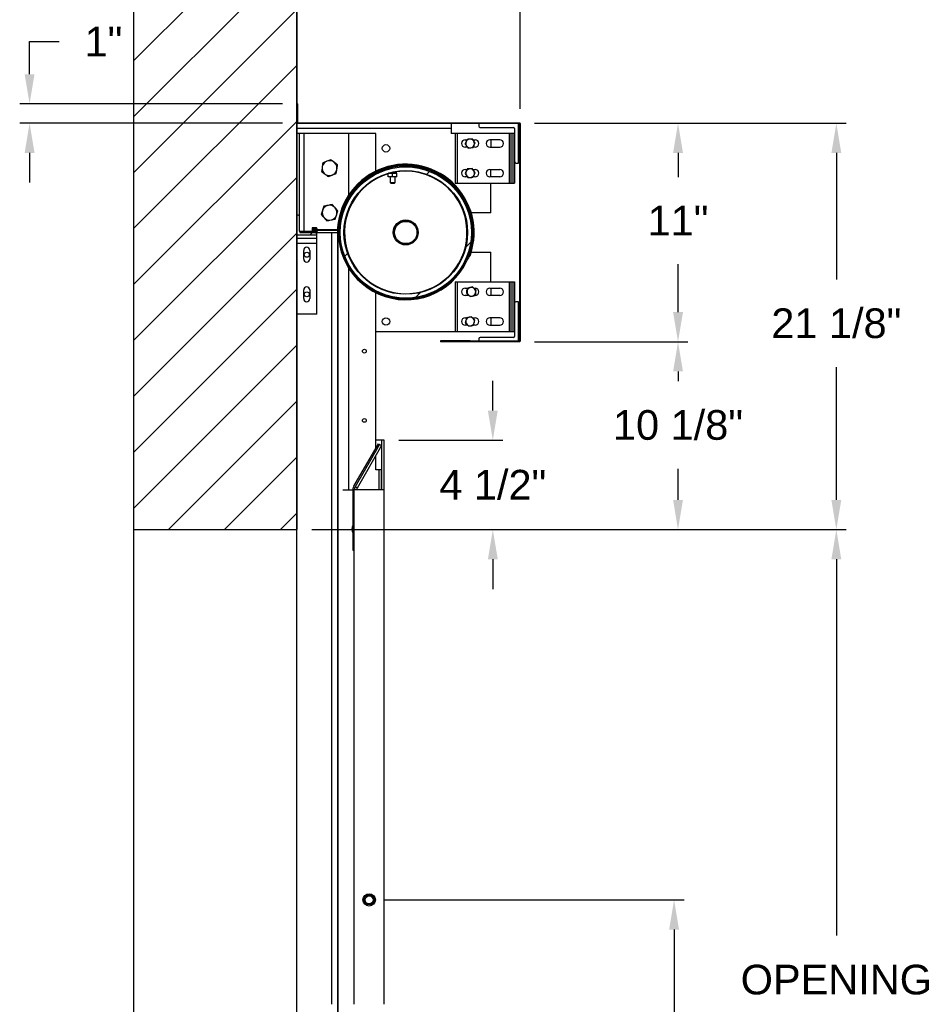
# Model space of a CAD drawing. Header units: inches. Extents: x 170 to 312, y 215 to 248.
# Tile 162 of 256: x 208.79 to 211.64, y 241.6 to 244.71. Entities that reach past the tile are written whole.
import ezdxf

# ---------------------------------------------------------------- set-up
doc = ezdxf.new("R2010")
doc.units = ezdxf.units.IN
doc.header["$LTSCALE"] = 0.25
doc.header["$MEASUREMENT"] = 0
doc.layers.add('ANNOTATIONS', color=1, linetype='Continuous')
doc.layers.add('STANDARD MOTOR LH', color=7, linetype='Continuous')
doc.styles.add('ARIAL', font='arial.ttf', dxfattribs={"height": 0.09375})
doc.dimstyles.new('STANDARD$0', dxfattribs={"dimtxt": 0.09375, "dimasz": 0.09375, "dimexe": 0.03125, "dimexo": 0.046875, "dimgap": 0.09, "dimtad": 0, "dimtih": 1, "dimtoh": 1, "dimdec": 4, "dimzin": 0, "dimdsep": 46, "dimtxsty": 'ARIAL', "dimcen": 0.09, "dimadec": 0, "dimazin": 0, "dimtfac": 1, "dimtdec": 4, "dimtofl": 0, "dimtmove": 0, "dimatfit": 1, "dimfxl": 1, "dimtolj": 1, "dimtzin": 0, "dimarcsym": 0})
pattern_1 = [(45, (203.81188, 227.0073), (-0.265165, 0.265165), []), (45, (203.98865, 227.0073), (-0.265165, 0.265165), [])]

# ---------------------------------------------------------------- blocks, each defined once
blk = doc.blocks.new('*D253')
at = {"layer": 'ANNOTATIONS', "color": 0, "lineweight": -2, "transparency": 16777216}
for p, q in [((210.4104, 244.3874), (210.8948, 244.3874)), ((210.8636, 244.2936), (210.8636, 244.2166)), ((210.8636, 243.7907), (210.8636, 243.9424)), ((210.4104, 243.6969), (210.8948, 243.6969))]:
    blk.add_line(p, q, dxfattribs=at)
at = {"layer": 'ANNOTATIONS', "color": 0, "transparency": 16777216}
for points in [[(210.848, 244.2936), (210.8792, 244.2936), (210.8636, 244.3874)], [(210.848, 243.7907), (210.8792, 243.7907), (210.8636, 243.6969)]]:
    blk.add_solid(points, dxfattribs=at)
at = {"layer": 'defpoints', "color": 0, "transparency": 16777216}
for p in [(210.3635, 244.3874), (210.8636, 244.3874), (210.3635, 243.6969)]:
    blk.add_point(p, dxfattribs=at)
at = {"layer": 'ANNOTATIONS', "color": 0, "transparency": 16777216, "insert": (210.8636, 244.0795), "char_height": 0.09375, "attachment_point": 5, "style": 'ARIAL'}
blk.add_mtext('\\A1;11"', dxfattribs=at)
blk = doc.blocks.new('*D254')
at = {"layer": 'ANNOTATIONS', "color": 0, "lineweight": -2, "transparency": 16777216}
for p, q in [((209.6604, 244.4328), (209.6604, 245.0261)), ((210.365, 244.4328), (210.365, 245.0261)), ((209.5666, 244.9949), (209.4729, 244.9949)), ((210.4587, 244.9949), (210.5525, 244.9949))]:
    blk.add_line(p, q, dxfattribs=at)
at = {"layer": 'ANNOTATIONS', "color": 0, "transparency": 16777216}
for points in [[(209.5666, 245.0105), (209.5666, 244.9792), (209.6604, 244.9949)], [(210.4587, 245.0105), (210.4587, 244.9792), (210.365, 244.9949)]]:
    blk.add_solid(points, dxfattribs=at)
at = {"layer": 'defpoints', "color": 0, "transparency": 16777216}
for p in [(209.6604, 244.9949), (209.6604, 244.3859), (210.365, 244.3859)]:
    blk.add_point(p, dxfattribs=at)
at = {"layer": 'ANNOTATIONS', "color": 0, "transparency": 16777216, "insert": (210.014, 244.9949), "char_height": 0.09375, "attachment_point": 5, "style": 'ARIAL'}
blk.add_mtext('\\A1;11 1/4"', dxfattribs=at)
blk = doc.blocks.new('*D248')
at = {"layer": 'ANNOTATIONS', "color": 0, "lineweight": -2, "transparency": 16777216}
for p, q in [((210.2789, 243.4797), (210.2789, 243.5734)), ((209.9822, 243.3859), (210.3101, 243.3859)), ((209.7072, 243.1034), (210.3101, 243.1034)), ((210.2789, 243.0097), (210.2789, 242.9159))]:
    blk.add_line(p, q, dxfattribs=at)
at = {"layer": 'ANNOTATIONS', "color": 0, "transparency": 16777216}
for points in [[(210.2633, 243.4797), (210.2945, 243.4797), (210.2789, 243.3859)], [(210.2633, 243.0097), (210.2945, 243.0097), (210.2789, 243.1034)]]:
    blk.add_solid(points, dxfattribs=at)
at = {"layer": 'defpoints', "color": 0, "transparency": 16777216}
for p in [(209.9354, 243.3859), (210.2789, 243.3859), (209.6604, 243.1034)]:
    blk.add_point(p, dxfattribs=at)
at = {"layer": 'ANNOTATIONS', "color": 0, "transparency": 16777216, "insert": (210.2789, 243.2447), "char_height": 0.09375, "attachment_point": 5, "style": 'ARIAL'}
blk.add_mtext('\\A1;4 1/2"', dxfattribs=at)
blk = doc.blocks.new('*D249')
at = {"layer": 'ANNOTATIONS', "color": 0, "lineweight": -2, "transparency": 16777216}
for p, q in [((210.4104, 243.6969), (210.8948, 243.6969)), ((210.8636, 243.6032), (210.8636, 243.572)), ((210.8636, 243.1972), (210.8636, 243.295)), ((209.7072, 243.1034), (210.8948, 243.1034))]:
    blk.add_line(p, q, dxfattribs=at)
at = {"layer": 'ANNOTATIONS', "color": 0, "transparency": 16777216}
for points in [[(210.848, 243.6032), (210.8792, 243.6032), (210.8636, 243.6969)], [(210.848, 243.1972), (210.8792, 243.1972), (210.8636, 243.1034)]]:
    blk.add_solid(points, dxfattribs=at)
at = {"layer": 'defpoints', "color": 0, "transparency": 16777216}
for p in [(210.3635, 243.6969), (209.6604, 243.1034), (210.8636, 243.1034)]:
    blk.add_point(p, dxfattribs=at)
at = {"layer": 'ANNOTATIONS', "color": 0, "transparency": 16777216, "insert": (210.8636, 243.4335), "char_height": 0.09375, "attachment_point": 5, "style": 'ARIAL'}
blk.add_mtext('\\A1;10 1/8"', dxfattribs=at)
blk = doc.blocks.new('*D244')
at = {"layer": 'ANNOTATIONS', "color": 0, "lineweight": -2, "transparency": 16777216}
for p, q in [((209.9354, 241.9339), (210.8825, 241.9339)), ((210.8512, 241.8401), (210.8512, 241.2428)), ((210.8512, 240.1972), (210.8512, 240.8091)), ((210.2175, 240.1034), (210.8825, 240.1034))]:
    blk.add_line(p, q, dxfattribs=at)
at = {"layer": 'ANNOTATIONS', "color": 0, "transparency": 16777216}
for points in [[(210.8356, 241.8401), (210.8669, 241.8401), (210.8512, 241.9339)], [(210.8356, 240.1972), (210.8669, 240.1972), (210.8512, 240.1034)]]:
    blk.add_solid(points, dxfattribs=at)
at = {"layer": 'defpoints', "color": 0, "transparency": 16777216}
for p in [(209.8885, 241.9339), (210.8512, 241.9339), (210.1706, 240.1034)]:
    blk.add_point(p, dxfattribs=at)
at = {"layer": 'ANNOTATIONS', "color": 0, "transparency": 16777216, "insert": (210.8512, 241.026), "char_height": 0.09375, "attachment_point": 5, "style": 'ARIAL'}
blk.add_mtext('\\A1;50"-55"\\PPHOTOEYE', dxfattribs=at)
blk = doc.blocks.new('*D235')
at = {"layer": 'ANNOTATIONS', "color": 0, "lineweight": -2, "transparency": 16777216}
for p, q in [((210.4104, 244.3874), (211.3946, 244.3874)), ((211.3634, 244.2936), (211.3634, 243.8933)), ((211.3634, 243.1972), (211.3634, 243.6164)), ((209.7072, 243.1034), (211.3946, 243.1034))]:
    blk.add_line(p, q, dxfattribs=at)
at = {"layer": 'ANNOTATIONS', "color": 0, "transparency": 16777216}
for points in [[(211.3478, 244.2936), (211.379, 244.2936), (211.3634, 244.3874)], [(211.3478, 243.1972), (211.379, 243.1972), (211.3634, 243.1034)]]:
    blk.add_solid(points, dxfattribs=at)
at = {"layer": 'defpoints', "color": 0, "transparency": 16777216}
for p in [(210.3635, 244.3874), (211.3634, 244.3874), (209.6604, 243.1034)]:
    blk.add_point(p, dxfattribs=at)
at = {"layer": 'ANNOTATIONS', "color": 0, "transparency": 16777216, "insert": (211.3634, 243.7548), "char_height": 0.09375, "attachment_point": 5, "style": 'ARIAL'}
blk.add_mtext('\\A1;21 1/8"', dxfattribs=at)
blk = doc.blocks.new('*D236')
at = {"layer": 'ANNOTATIONS', "color": 0, "lineweight": -2, "transparency": 16777216}
for p, q in [((208.8165, 244.5422), (208.8165, 244.6452)), ((208.8165, 244.6452), (208.9103, 244.6452)), ((209.6151, 244.4484), (208.7853, 244.4484)), ((209.615, 244.3874), (208.7853, 244.3874)), ((208.8165, 244.2936), (208.8165, 244.1999))]:
    blk.add_line(p, q, dxfattribs=at)
at = {"layer": 'ANNOTATIONS', "color": 0, "transparency": 16777216}
for points in [[(208.8009, 244.5422), (208.8321, 244.5422), (208.8165, 244.4484)], [(208.8009, 244.2936), (208.8321, 244.2936), (208.8165, 244.3874)]]:
    blk.add_solid(points, dxfattribs=at)
at = {"layer": 'defpoints', "color": 0, "transparency": 16777216}
for p in [(209.662, 244.4484), (208.8165, 244.3874), (209.6618, 244.3874)]:
    blk.add_point(p, dxfattribs=at)
at = {"layer": 'ANNOTATIONS', "color": 0, "transparency": 16777216, "insert": (209.0497, 244.6452), "char_height": 0.09375, "attachment_point": 5, "style": 'ARIAL'}
blk.add_mtext('\\A1;1"', dxfattribs=at)
blk = doc.blocks.new('*D242')
at = {"layer": 'ANNOTATIONS', "color": 0, "lineweight": -2, "transparency": 16777216}
for p, q in [((209.7541, 243.1034), (211.3946, 243.1034)), ((211.3634, 243.0097), (211.3634, 241.8209)), ((211.3634, 240.1972), (211.3634, 241.386)), ((210.2644, 240.1034), (211.3946, 240.1034))]:
    blk.add_line(p, q, dxfattribs=at)
at = {"layer": 'ANNOTATIONS', "color": 0, "transparency": 16777216}
for points in [[(211.3478, 243.0097), (211.379, 243.0097), (211.3634, 243.1034)], [(211.3478, 240.1972), (211.379, 240.1972), (211.3634, 240.1034)]]:
    blk.add_solid(points, dxfattribs=at)
at = {"layer": 'defpoints', "color": 0, "transparency": 16777216}
for p in [(209.7072, 243.1034), (211.3634, 243.1034), (210.2175, 240.1034)]:
    blk.add_point(p, dxfattribs=at)
at = {"layer": 'ANNOTATIONS', "color": 0, "transparency": 16777216, "insert": (211.3634, 241.6034), "char_height": 0.09375, "attachment_point": 5, "style": 'ARIAL'}
blk.add_mtext('\\A1;OPENING\\P HEIGHT', dxfattribs=at)

msp = doc.modelspace()

# ---------------------------------------------------------------- hatches: boundary and pattern name
at = {"layer": 'STANDARD MOTOR LH'}
h = msp.add_hatch(dxfattribs=at)
h.set_pattern_fill('ANSI31', color=256, style=0)
h.set_pattern_definition([(45, (24.91595, 34.19276), (-0.08838835, 0.08838835), [])])
edge = h.paths.add_edge_path()
edge.add_line((209.14475, 245.71433), (209.14475, 243.10342))
edge.add_line((209.14475, 243.10342), (209.66037, 243.10342))
edge.add_line((209.66037, 245.71433), (209.66037, 243.10342))
edge = h.paths.add_edge_path()
edge.add_line((209.09836, 245.71433), (209.38546, 245.71433))
edge.add_line((209.38546, 245.71433), (209.38546, 245.64563))
edge.add_line((209.38546, 245.64563), (209.42388, 245.77899))
edge.add_line((209.42388, 245.77899), (209.42388, 245.71433))
edge.add_line((209.42388, 245.71433), (209.71907, 245.71433))
h = msp.add_hatch(dxfattribs=at)
h.set_pattern_fill('ANSI32', color=256, style=0)
h.set_pattern_definition(pattern_1)
edge = h.paths.add_edge_path(flags=0)
edge.add_line((209.66209, 244.44683), (209.66209, 244.39374))
edge.add_line((209.66209, 244.39374), (209.66357, 244.39374))
edge.add_line((209.66357, 244.39374), (209.66357, 244.44683))
edge.add_arc((209.66197, 244.44683), 0.0016, 0, 180)
edge.add_line((209.66037, 244.44683), (209.66037, 244.3874))
edge.add_arc((209.66185, 244.3874), 0.00147, 180, 270)
edge.add_line((209.66185, 244.38592), (210.3635, 244.38592))
edge.add_line((210.3635, 244.38592), (210.3635, 243.69842))
edge.add_line((210.3635, 243.69842), (210.1151, 243.69842))
edge.add_arc((210.1151, 243.69855), 0.000123, 90, 270, ccw=False)
edge.add_line((210.1151, 243.69867), (210.20725, 243.69867))
edge.add_line((210.20725, 243.69867), (210.20725, 243.70015))
edge.add_line((210.20725, 243.70015), (210.1151, 243.70015))
edge.add_arc((210.1151, 243.69855), 0.0016, 90, 270)
edge.add_line((210.1151, 243.69695), (210.3635, 243.69695))
edge.add_arc((210.3635, 243.69842), 0.00147, 270, 360)
edge.add_line((210.36497, 243.69842), (210.36497, 244.38592))
edge.add_arc((210.3635, 244.38592), 0.00147, 0, 90)
edge.add_line((210.3635, 244.3874), (209.66185, 244.3874))
edge.add_line((209.66185, 244.3874), (209.66185, 244.44683))
edge.add_arc((209.66197, 244.44683), 0.000123, 0, 180, ccw=False)
h = msp.add_hatch(dxfattribs=at)
h.set_pattern_fill('ANSI32', color=256, style=0)
h.set_pattern_definition(pattern_1)
edge = h.paths.add_edge_path(flags=0)
edge.add_arc((210.00412, 244.04217), 0.20703, 0, 360)
edge = h.paths.add_edge_path(flags=0)
edge.add_arc((210.00412, 244.04217), 0.19531, 0, 360)
h = msp.add_hatch(dxfattribs=at)
h.set_pattern_fill('ANSI32', color=256, style=0)
h.set_pattern_definition(pattern_1)
edge = h.paths.add_edge_path(flags=0)
edge.add_line((209.66037, 244.09686), (209.66037, 244.03436))
edge.add_line((209.66037, 244.03436), (209.72287, 244.03436))
edge.add_line((209.72287, 244.03436), (209.72287, 244.03827))
edge.add_arc((209.71897, 244.03827), 0.00391, 0, 90)
edge.add_line((209.71897, 244.04217), (209.67209, 244.04217))
edge.add_arc((209.67209, 244.04608), 0.00391, 180, 270, ccw=False)
edge.add_line((209.66818, 244.04608), (209.66818, 244.09296))
edge.add_arc((209.66428, 244.09296), 0.00391, 0, 90)
edge.add_line((209.66428, 244.09686), (209.66037, 244.09686))
h = msp.add_hatch(dxfattribs=at)
h.set_pattern_fill('ANSI38', color=256, style=0)
h.set_pattern_definition([(45, (203.81188, 227.00729), (-0.08838835, 0.08838835), []), (135, (203.81188, 227.00729), (-0.265165, 0.08838835), [0.3125, -0.1875])])
edge = h.paths.add_edge_path(flags=0)
edge.add_arc((209.71162, 244.05342), 0.000313, 90, 180, ccw=False)
edge.add_line((209.71162, 244.05374), (209.71975, 244.05374))
edge.add_arc((209.71975, 244.05342), 0.000313, 0, 90, ccw=False)
edge.add_line((209.72006, 244.05342), (209.72006, 244.05217))
edge.add_arc((209.72037, 244.05217), 0.000313, 180, 270)
edge.add_line((209.72037, 244.05186), (209.72256, 244.05186))
edge.add_arc((209.72256, 244.05217), 0.000313, 270, 360)
edge.add_line((209.72287, 244.05217), (209.72287, 244.05624))
edge.add_arc((209.72256, 244.05624), 0.000313, 0, 90)
edge.add_line((209.72256, 244.05655), (209.70881, 244.05655))
edge.add_arc((209.70881, 244.05624), 0.000313, 90, 180)
edge.add_line((209.7085, 244.05624), (209.7085, 244.0453))
edge.add_arc((209.70818, 244.0453), 0.000313, 270, 360, ccw=False)
edge.add_line((209.70818, 244.04499), (209.67006, 244.04499))
edge.add_arc((209.67006, 244.04467), 0.000313, 90, 180)
edge.add_line((209.66975, 244.04467), (209.66975, 244.04249))
edge.add_arc((209.67006, 244.04249), 0.000313, 180, 270)
edge.add_line((209.67006, 244.04217), (209.72256, 244.04217))
edge.add_arc((209.72256, 244.04249), 0.000313, 270, 360)
edge.add_line((209.72287, 244.04249), (209.72287, 244.04655))
edge.add_arc((209.72256, 244.04655), 0.000313, 0, 90)
edge.add_line((209.72256, 244.04686), (209.72037, 244.04686))
edge.add_arc((209.72037, 244.04655), 0.000313, 90, 180)
edge.add_line((209.72006, 244.04655), (209.72006, 244.0453))
edge.add_arc((209.71975, 244.0453), 0.000313, 270, 360, ccw=False)
edge.add_line((209.71975, 244.04499), (209.71162, 244.04499))
edge.add_arc((209.71162, 244.0453), 0.000313, 180, 270, ccw=False)
edge.add_line((209.71131, 244.0453), (209.71131, 244.05342))
h = msp.add_hatch(dxfattribs=at)
h.set_pattern_fill('ANSI31', color=256, style=0)
h.set_pattern_definition([(45, (203.81188, 227.00729), (-0.08838835, 0.08838835), [])])
edge = h.paths.add_edge_path(flags=0)
edge.add_line((209.78734, 244.04899), (209.71131, 244.04915))
edge.add_line((209.71131, 244.04915), (209.71131, 244.04953))
edge.add_line((209.71131, 244.04953), (209.78734, 244.04937))
edge.add_line((209.78734, 244.04937), (209.78734, 244.04937))
edge.add_line((209.78734, 244.04937), (209.71131, 244.04954))
edge.add_line((209.71131, 244.04954), (209.71131, 244.04973))
edge.add_line((209.71131, 244.04973), (209.78734, 244.0497))
edge.add_line((209.78734, 244.0497), (209.78734, 244.04971))
edge.add_line((209.78734, 244.04971), (209.71131, 244.04974))
edge.add_line((209.71131, 244.04974), (209.71131, 244.04996))
edge.add_line((209.71131, 244.04996), (209.78734, 244.0501))
edge.add_line((209.78734, 244.0501), (209.78734, 244.05011))
edge.add_line((209.78734, 244.05011), (209.71131, 244.04997))
edge.add_line((209.71131, 244.04997), (209.71131, 244.05023))
edge.add_line((209.71131, 244.05023), (209.78734, 244.05058))
edge.add_line((209.78734, 244.05058), (209.78734, 244.05058))
edge.add_line((209.78734, 244.05058), (209.71131, 244.05023))
edge.add_line((209.71131, 244.05023), (209.71132, 244.05367))
edge.add_line((209.71132, 244.05367), (209.72484, 244.05202))
edge.add_line((209.72484, 244.05202), (209.72507, 244.05388))
edge.add_line((209.72507, 244.05388), (209.71015, 244.0557))
edge.add_arc((209.71007, 244.05508), 0.000625, 83.03379, 179.87656)
edge.add_line((209.70945, 244.05508), (209.70943, 244.04399))
edge.add_arc((209.71005, 244.04399), 0.000625, 179.87656, 276.71933)
edge.add_line((209.71012, 244.04337), (209.72505, 244.04513))
edge.add_line((209.72505, 244.04513), (209.72483, 244.04699))
edge.add_line((209.72483, 244.04699), (209.7113, 244.0454))
edge.add_line((209.7113, 244.0454), (209.71131, 244.04849))
edge.add_line((209.71131, 244.04849), (209.78734, 244.04814))
edge.add_line((209.78734, 244.04814), (209.78734, 244.04815))
edge.add_line((209.78734, 244.04815), (209.71131, 244.0485))
edge.add_line((209.71131, 244.0485), (209.71131, 244.04869))
edge.add_line((209.71131, 244.04869), (209.78734, 244.04853))
edge.add_line((209.78734, 244.04853), (209.78734, 244.04853))
edge.add_line((209.78734, 244.04853), (209.71131, 244.0487))
edge.add_line((209.71131, 244.0487), (209.71131, 244.04915))
edge.add_line((209.71131, 244.04915), (209.78734, 244.04898))
edge.add_line((209.78734, 244.04898), (209.78734, 244.04899))

# ---------------------------------------------------------------- linework, layer by layer
at = {"layer": 'ANNOTATIONS', "transparency": 16777216}
msp.add_line((209.70725, 243.10342), (211.39464, 243.10342), dxfattribs=at)
at = {"layer": 'STANDARD MOTOR LH'}
for p, q in [((209.14475, 245.71433), (209.14475, 240.10342)), ((209.14475, 245.71433), (209.14475, 243.10342)), ((209.66037, 240.10342), (209.66037, 245.71433)), ((209.66037, 245.71433), (209.66037, 243.10342)), ((209.66185, 244.44683), (209.66185, 244.3874)), ((209.66209, 244.39374), (209.66209, 244.44683)), ((209.66357, 244.39374), (209.66357, 244.44683)), ((210.3635, 244.38592), (209.66037, 244.38592)), ((210.36497, 244.3874), (209.66094, 244.3874)), ((209.66209, 244.39374), (209.66357, 244.39374)), ((210.14787, 244.38592), (210.14787, 244.35467)), ((210.23459, 244.38592), (210.23459, 244.37811)), ((210.2385, 244.37421), (210.34397, 244.37421)), ((210.35959, 244.26092), (210.35959, 244.38592)), ((210.3635, 244.38592), (210.3635, 243.69842)), ((210.36497, 244.38592), (210.36497, 243.69842)), ((210.14787, 244.3703), (209.66037, 244.3703)), ((209.90993, 244.35467), (209.66037, 244.35467)), ((209.66781, 244.35467), (209.66781, 244.09463)), ((209.68343, 244.04499), (209.68343, 244.35467)), ((209.82406, 244.16101), (209.82406, 244.35467)), ((209.90993, 244.23627), (209.90993, 244.35467)), ((210.34787, 244.35467), (210.14787, 244.35467)), ((210.16037, 244.35467), (210.16037, 244.19842)), ((210.16623, 244.35467), (210.16623, 244.19842)), ((210.33029, 244.35467), (210.33029, 244.19842)), ((210.33615, 244.35467), (210.33615, 244.19842)), ((210.34201, 244.35467), (210.34201, 244.19842)), ((210.34787, 244.3703), (210.34787, 244.19842)), ((210.19162, 244.33514), (210.19742, 244.33514)), ((210.19889, 244.31171), (210.19162, 244.31171)), ((210.19785, 244.33613), (210.1947, 244.32888)), ((210.19553, 244.3308), (210.19553, 244.33514)), ((210.20094, 244.30893), (210.2088, 244.30982)), ((210.21355, 244.33792), (210.2057, 244.33702)), ((210.2156, 244.33514), (210.22287, 244.33514)), ((210.21897, 244.33245), (210.21658, 244.33382)), ((210.21665, 244.31072), (210.2198, 244.31797)), ((210.22287, 244.31171), (210.21708, 244.31171)), ((210.21897, 244.33514), (210.21897, 244.3306)), ((210.301, 244.33514), (210.26975, 244.33514)), ((210.26975, 244.31171), (210.301, 244.31171)), ((210.27287, 244.33514), (210.27287, 244.31171)), ((210.35178, 244.26092), (210.35959, 244.26092)), ((209.90993, 244.23279), (209.90993, 244.23353)), ((209.90993, 244.2293), (209.90993, 244.23004)), ((209.94884, 244.22848), (209.95568, 244.22971)), ((209.94884, 244.21796), (209.94884, 244.22848)), ((209.97621, 244.21796), (209.94884, 244.21796)), ((209.97621, 244.22971), (209.94954, 244.22971)), ((209.95471, 244.21796), (209.95471, 244.20028)), ((209.96252, 244.22848), (209.96937, 244.22971)), ((209.96252, 244.21796), (209.96252, 244.22848)), ((209.97034, 244.20028), (209.97034, 244.21796)), ((209.97621, 244.21796), (209.97621, 244.22848)), ((209.99611, 244.23732), (209.99611, 244.23732)), ((210.19148, 244.22859), (210.19589, 244.22204)), ((210.19162, 244.24139), (210.19774, 244.24139)), ((210.19863, 244.21796), (210.19162, 244.21796)), ((210.2003, 244.21548), (210.20818, 244.21602)), ((210.2142, 244.24387), (210.20631, 244.24333)), ((210.21586, 244.24139), (210.22287, 244.24139)), ((210.22287, 244.21796), (210.21675, 244.21796)), ((210.22302, 244.23076), (210.21861, 244.23731)), ((210.26975, 244.24139), (210.301, 244.24139)), ((210.301, 244.21796), (210.26975, 244.21796)), ((210.27287, 244.21796), (210.27287, 244.24139)), ((209.90993, 244.21106), (209.90993, 244.21328)), ((209.95471, 244.20028), (209.95657, 244.19842)), ((209.95471, 244.20028), (209.97034, 244.20028)), ((209.95657, 244.19842), (209.96848, 244.19842)), ((209.96848, 244.19842), (209.97034, 244.20028)), ((210.16037, 244.19842), (210.34787, 244.19842)), ((210.27287, 244.10467), (210.27287, 244.19842)), ((209.82406, 244.15524), (209.82406, 244.15648)), ((209.82406, 244.14925), (209.82406, 244.15054)), ((209.66428, 244.09686), (209.66037, 244.09686)), ((209.66818, 244.04608), (209.66818, 244.09296)), ((209.82406, 244.11268), (209.82406, 244.11783)), ((210.18916, 244.10467), (210.18712, 244.10467)), ((210.20477, 244.10467), (210.20407, 244.10467)), ((210.20804, 244.10467), (210.20735, 244.10467)), ((210.27287, 244.10467), (210.21061, 244.10467)), ((209.66037, 244.03436), (209.72287, 244.03436)), ((209.66975, 244.04467), (209.66975, 244.04249)), ((209.70818, 244.04499), (209.67006, 244.04499)), ((209.67006, 244.04217), (209.78838, 244.04217)), ((209.7085, 244.05624), (209.7085, 244.0453)), ((209.72256, 244.05655), (209.70881, 244.05655)), ((209.70943, 244.04399), (209.70945, 244.05508)), ((209.72505, 244.04513), (209.71012, 244.04337)), ((209.71015, 244.0557), (209.72507, 244.05388)), ((209.7113, 244.0454), (209.71131, 244.04849)), ((209.72483, 244.04699), (209.7113, 244.0454)), ((209.71131, 244.05023), (209.71132, 244.05367)), ((209.71131, 244.05342), (209.71131, 244.0453)), ((209.78734, 244.05058), (209.71131, 244.05023)), ((209.78734, 244.05058), (209.71131, 244.05023)), ((209.71131, 244.04997), (209.71131, 244.05023)), ((209.78734, 244.05011), (209.71131, 244.04997)), ((209.78734, 244.0501), (209.71131, 244.04996)), ((209.71131, 244.04974), (209.71131, 244.04996)), ((209.78734, 244.04971), (209.71131, 244.04974)), ((209.78734, 244.0497), (209.71131, 244.04973)), ((209.71131, 244.04954), (209.71131, 244.04973)), ((209.78734, 244.04937), (209.71131, 244.04954)), ((209.78734, 244.04937), (209.71131, 244.04953)), ((209.71131, 244.04915), (209.71131, 244.04953)), ((209.78734, 244.04898), (209.71131, 244.04915)), ((209.71131, 244.0487), (209.71131, 244.04915)), ((209.78734, 244.04899), (209.71131, 244.04915)), ((209.78734, 244.04853), (209.71131, 244.0487)), ((209.78734, 244.04853), (209.71131, 244.04869)), ((209.71131, 244.0485), (209.71131, 244.04869)), ((209.78734, 244.04815), (209.71131, 244.0485)), ((209.78734, 244.04814), (209.71131, 244.04849)), ((209.71132, 244.05367), (209.72484, 244.05202)), ((209.71975, 244.05374), (209.71162, 244.05374)), ((209.71162, 244.04499), (209.71975, 244.04499)), ((209.72006, 244.05217), (209.72006, 244.05342)), ((209.72006, 244.0453), (209.72006, 244.04655)), ((209.72256, 244.05186), (209.72037, 244.05186)), ((209.72037, 244.04686), (209.72256, 244.04686)), ((209.72287, 244.05217), (209.72287, 244.05624)), ((209.72287, 244.04249), (209.72287, 244.04655)), ((209.72287, 243.78436), (209.72287, 244.03827)), ((209.72505, 244.04513), (209.72483, 244.04699)), ((209.72484, 244.05202), (209.72507, 244.05388)), ((209.76975, 244.04217), (209.76975, 241.60467)), ((209.78734, 244.05058), (209.78734, 244.05058)), ((209.78734, 244.05011), (209.78734, 244.0501)), ((209.78734, 244.04971), (209.78734, 244.0497)), ((209.78734, 244.04937), (209.78734, 244.04937)), ((209.78734, 244.04899), (209.78734, 244.04898)), ((209.78734, 244.04853), (209.78734, 244.04853)), ((209.78734, 244.04815), (209.78734, 244.04814)), ((209.78838, 244.04217), (209.78838, 240.40146)), ((209.79084, 240.40146), (209.79084, 244.04217)), ((209.79084, 244.04217), (209.79151, 244.04217)), ((209.79397, 244.04217), (209.79463, 244.04217)), ((209.80881, 244.04217), (209.81075, 244.04217)), ((209.72287, 244.02264), (209.66037, 244.02264)), ((209.72287, 244.00702), (209.66037, 244.00702)), ((209.68186, 243.95819), (209.68186, 243.98553)), ((209.69906, 243.97425), (209.69906, 243.96947)), ((209.70139, 243.98553), (209.70139, 243.95819)), ((209.82398, 243.9667), (209.82398, 243.97187)), ((209.82406, 243.96651), (209.82406, 243.97167)), ((210.18712, 243.97967), (210.18916, 243.97967)), ((210.19917, 243.97277), (210.20149, 243.97195)), ((210.20407, 243.97967), (210.20477, 243.97967)), ((210.20735, 243.97967), (210.20804, 243.97967)), ((210.21061, 243.97967), (210.27287, 243.97967)), ((210.27287, 243.88592), (210.27287, 243.97967)), ((209.82398, 243.93394), (209.82398, 243.93524)), ((209.82398, 243.22967), (209.82398, 243.92924)), ((209.82406, 243.93381), (209.82406, 243.9351)), ((209.82406, 243.71405), (209.82406, 243.92911)), ((210.16037, 243.88592), (210.16037, 243.72967)), ((210.16037, 243.88592), (210.34787, 243.88592)), ((210.16623, 243.88592), (210.16623, 243.72967)), ((210.33029, 243.88592), (210.33029, 243.72967)), ((210.33615, 243.88592), (210.33615, 243.72967)), ((210.34201, 243.88592), (210.34201, 243.72967)), ((210.34787, 243.88592), (210.34787, 243.71405)), ((209.68186, 243.83319), (209.68186, 243.86053)), ((209.69906, 243.84925), (209.69906, 243.84447)), ((209.70139, 243.86053), (209.70139, 243.83319)), ((209.90993, 243.87107), (209.90993, 243.87329)), ((209.90993, 243.85431), (209.90993, 243.85505)), ((209.90993, 243.36153), (209.90993, 243.85156)), ((210.01214, 243.84703), (210.01214, 243.84703)), ((210.19162, 243.86639), (210.20192, 243.86639)), ((210.2035, 243.84296), (210.19162, 243.84296)), ((210.20002, 243.86589), (210.19794, 243.85826)), ((210.19824, 243.86181), (210.19797, 243.85957)), ((210.2153, 243.86993), (210.20766, 243.86791)), ((210.21881, 243.86639), (210.22287, 243.86639)), ((210.22566, 243.86089), (210.22023, 243.86496)), ((210.22229, 243.84346), (210.22436, 243.85109)), ((210.22455, 243.85154), (210.22379, 243.84522)), ((210.22566, 243.86089), (210.22551, 243.85964)), ((210.26975, 243.86639), (210.301, 243.86639)), ((210.301, 243.84296), (210.26975, 243.84296)), ((210.27287, 243.86639), (210.27287, 243.84296)), ((210.20701, 243.83942), (210.21465, 243.84144)), ((210.35959, 243.82342), (210.35178, 243.82342)), ((210.35959, 243.69842), (210.35959, 243.82342)), ((209.72287, 243.78436), (209.66037, 243.78436)), ((210.19162, 243.77264), (210.19802, 243.77264)), ((210.19611, 243.77214), (210.19404, 243.76451)), ((210.21139, 243.77618), (210.20375, 243.77416)), ((210.2149, 243.77264), (210.22287, 243.77264)), ((210.21838, 243.74971), (210.22046, 243.75734)), ((210.301, 243.77264), (210.26975, 243.77264)), ((210.27287, 243.77264), (210.27287, 243.74921)), ((209.90993, 243.72967), (210.34787, 243.72967)), ((210.19959, 243.74921), (210.19162, 243.74921)), ((210.2031, 243.74567), (210.21074, 243.74769)), ((210.22287, 243.74921), (210.21648, 243.74921)), ((210.26975, 243.74921), (210.301, 243.74921)), ((209.82398, 243.71405), (209.82406, 243.71405)), ((210.20725, 243.70015), (210.1151, 243.70015)), ((210.20725, 243.69867), (210.1151, 243.69867)), ((210.3635, 243.69842), (210.1151, 243.69842)), ((210.3635, 243.69695), (210.1151, 243.69695)), ((210.20725, 243.69867), (210.20725, 243.70015)), ((210.23459, 243.70624), (210.23459, 243.69842)), ((210.34397, 243.71014), (210.2385, 243.71014)), ((209.93537, 243.38592), (209.90993, 243.38592)), ((209.92793, 243.38592), (209.92793, 243.22967)), ((209.93537, 241.60467), (209.93537, 243.38592)), ((209.84023, 243.2408), (209.91752, 243.37467)), ((209.92131, 243.37249), (209.84402, 243.23861)), ((209.92775, 243.36877), (209.85046, 243.23489)), ((209.91752, 243.37467), (209.92775, 243.36877)), ((209.90993, 243.29217), (209.90993, 243.33791)), ((209.92781, 243.29217), (209.90993, 243.29217)), ((209.92037, 243.22967), (209.92037, 243.29217)), ((209.92781, 243.22967), (209.92781, 243.29217)), ((209.92793, 243.26874), (209.92781, 243.26874)), ((209.92781, 243.25311), (209.92793, 243.25311)), ((209.80566, 243.22967), (209.83725, 243.22967)), ((209.83725, 243.22967), (209.83725, 243.03848)), ((209.84162, 243.22715), (209.83725, 243.22967)), ((209.84162, 241.60467), (209.84162, 243.22967)), ((209.93537, 243.22967), (209.84162, 243.22967)), ((209.85046, 243.23489), (209.84402, 243.23861)), ((209.14475, 243.10342), (209.66037, 243.10342)), ((209.83725, 243.03848), (209.84162, 243.03848))]:
    msp.add_line(p, q, dxfattribs=at)
for centre, radius in [((209.94162, 244.3078), 0.01172), ((210.00412, 244.04217), 0.20703), ((210.00412, 244.04217), 0.19531), ((210.00412, 244.04217), 0.03938), ((210.00412, 244.04217), 0.03906), ((210.00412, 244.04217), 0.03516), ((209.69162, 243.97186), 0.00781), ((209.69162, 243.84686), 0.00781), ((209.94162, 243.76092), 0.01172), ((209.8735, 243.66717), 0.006), ((209.8735, 243.44842), 0.006), ((209.8885, 241.9339), 0.01956), ((209.8885, 241.9339), 0.01608), ((209.8885, 241.9339), 0.0126)]:
    msp.add_circle(centre, radius, dxfattribs=at)
for centre, radius, start, end in [((209.66197, 244.44683), 0.0016, 0, 180), ((209.66197, 244.44683), 0.000123, 0, 180), ((209.66185, 244.3874), 0.00147, 180, 270), ((210.2385, 244.37811), 0.00391, 180, 270), ((210.34397, 244.3703), 0.00391, 0, 90), ((210.3635, 244.38592), 0.00148, 0, 90), ((210.19162, 244.32342), 0.01172, 90, 270), ((210.20725, 244.32342), 0.01369, 336.49308, 216.49306), ((210.20725, 244.32342), 0.01369, 216.49308, 336.49307), ((210.22287, 244.32342), 0.01172, 270, 90), ((210.26975, 244.32342), 0.01172, 90, 270), ((210.301, 244.32342), 0.01172, 270, 90), ((209.76342, 244.2453), 0.02344, 112.17538, 52.17535), ((209.76342, 244.2453), 0.02344, 52.17538, 112.17538), ((210.00412, 244.04217), 0.21574, 340.98662, 180), ((210.00412, 244.04217), 0.21328, 340.98662, 180), ((210.00412, 244.04217), 0.21262, 340.50165, 335.16914), ((210.00412, 244.04217), 0.21016, 340.50165, 335.16914), ((210.00412, 244.04217), 0.20949, 340.41338, 334.35562), ((210.35178, 244.26483), 0.00391, 180, 270), ((210.00412, 244.04217), 0.19338, 106.6127, 104.1216), ((210.19162, 244.22967), 0.01172, 90, 270), ((210.20725, 244.22967), 0.01369, 33.92099, 333.92101), ((210.20725, 244.22967), 0.01369, 333.92099, 33.92099), ((210.22287, 244.22967), 0.01172, 270, 90), ((210.26975, 244.22967), 0.01172, 90, 270), ((210.301, 244.22967), 0.01172, 270, 90), ((209.76342, 244.10467), 0.02344, 101.47417, 41.47416), ((209.76342, 244.10467), 0.02344, 41.47417, 101.47417), ((209.66428, 244.09296), 0.00391, 0, 90), ((209.67209, 244.04608), 0.00391, 180, 270), ((209.67006, 244.04467), 0.000313, 90, 180), ((209.67006, 244.04249), 0.000313, 180, 270), ((209.70818, 244.0453), 0.000313, 270, 0), ((209.70881, 244.05624), 0.000312, 90, 180), ((209.71005, 244.04399), 0.000625, 179.87656, 276.71933), ((209.71007, 244.05508), 0.000625, 83.03379, 179.87656), ((209.71162, 244.05342), 0.000312, 90, 180), ((209.71162, 244.0453), 0.000312, 180, 270), ((209.71897, 244.03827), 0.00391, 0, 90), ((209.71975, 244.05342), 0.000313, 0, 90), ((209.71975, 244.0453), 0.000313, 270, 0), ((209.72037, 244.05217), 0.000312, 180, 270), ((209.72037, 244.04655), 0.000313, 90, 180), ((209.72256, 244.05624), 0.000312, 0, 90), ((209.72256, 244.05217), 0.000312, 270, 0), ((209.72256, 244.04655), 0.000313, 0, 90), ((209.72256, 244.04249), 0.000313, 270, 0), ((209.69162, 243.98553), 0.00977, 0, 180), ((210.30171, 243.89931), 0.12307, 144.32544, 154.35562), ((210.30171, 243.89931), 0.12061, 144.32544, 154.35562), ((210.29234, 243.90881), 0.10742, 144.16123, 155.16914), ((210.29234, 243.90881), 0.10496, 144.16123, 155.16914), ((210.19865, 243.97329), 0.00379, 324.32544, 340.50165), ((210.19865, 243.97329), 0.00625, 324.32544, 340.50165), ((210.20218, 243.97392), 0.00379, 324.16123, 340.98662), ((210.20218, 243.97392), 0.00625, 324.16123, 340.98662), ((209.69162, 243.95819), 0.00977, 180, 0), ((209.69162, 243.86053), 0.00977, 0, 180), ((210.19162, 243.85467), 0.01172, 90, 270), ((210.20725, 243.85467), 0.01172, 132.79209, 195.54331), ((210.20725, 243.85467), 0.01172, 205.47549, 245.22409), ((210.21115, 243.85467), 0.01369, 164.8004, 344.80039), ((210.21115, 243.85467), 0.01369, 344.8004, 164.80041), ((210.22287, 243.85467), 0.01172, 270, 90), ((210.26975, 243.85467), 0.01172, 90, 270), ((210.301, 243.85467), 0.01172, 270, 90), ((209.69162, 243.83319), 0.00977, 180, 0), ((210.35178, 243.81952), 0.00391, 90, 180), ((210.19162, 243.76092), 0.01172, 90, 270), ((210.20725, 243.76092), 0.01369, 344.8004, 224.80037), ((210.20725, 243.76092), 0.01369, 224.8004, 344.80039), ((210.22287, 243.76092), 0.01172, 270, 90), ((210.26975, 243.76092), 0.01172, 90, 270), ((210.301, 243.76092), 0.01172, 270, 90), ((210.1151, 243.69855), 0.0016, 90, 270), ((210.1151, 243.69855), 0.000123, 90, 270), ((210.2385, 243.70624), 0.00391, 90, 180), ((210.34397, 243.71405), 0.00391, 270, 0), ((210.3635, 243.69842), 0.00148, 270, 0), ((209.8595, 243.22967), 0.02225, 150, 180), ((209.8595, 243.22967), 0.01788, 150, 180), ((209.8595, 243.22967), 0.01044, 150, 180), ((209.85368, 243.10467), 0.02019, 144.51066, 215.48934)]:
    msp.add_arc(centre, radius, start, end, dxfattribs=at)
for points, knots in [([(210.1947, 244.32888), (210.19462, 244.32871), (210.19356, 244.32626), (210.19251, 244.32387), (210.19154, 244.32164)], [0, 0, 0, 0, 0.0702068, 1, 1, 1, 1]), ([(210.19154, 244.32164), (210.19185, 244.32122), (210.19338, 244.31915), (210.19498, 244.317), (210.19624, 244.31528)], [0, 0, 0, 0, 0.203201, 1, 1, 1, 1]), ([(210.19624, 244.31528), (210.1966, 244.3148), (210.19819, 244.31265), (210.19974, 244.31055), (210.20094, 244.30893)], [0, 0, 0, 0, 0.22572831, 1, 1, 1, 1]), ([(210.2057, 244.33702), (210.20551, 244.337), (210.20286, 244.3367), (210.20026, 244.33641), (210.19785, 244.33613)], [0, 0, 0, 0, 0.0702068, 1, 1, 1, 1]), ([(210.2088, 244.30982), (210.20898, 244.30985), (210.21163, 244.31015), (210.21423, 244.31044), (210.21665, 244.31072)], [0, 0, 0, 0, 0.0702068, 1, 1, 1, 1]), ([(210.21825, 244.33156), (210.21698, 244.33328), (210.21539, 244.33543), (210.21386, 244.3375), (210.21355, 244.33792)], [0, 0, 0, 0, 0.796799, 1, 1, 1, 1]), ([(210.22295, 244.32521), (210.22175, 244.32683), (210.2202, 244.32893), (210.21861, 244.33108), (210.21825, 244.33156)], [0, 0, 0, 0, 0.7742717, 1, 1, 1, 1]), ([(210.2198, 244.31797), (210.21987, 244.31814), (210.22094, 244.32058), (210.22198, 244.32298), (210.22295, 244.32521)], [0, 0, 0, 0, 0.0702068, 1, 1, 1, 1]), ([(209.7402, 244.24849), (209.74005, 244.24737), (209.73942, 244.24284), (209.73882, 244.23842), (209.73836, 244.23508)], [0, 0, 0, 0, 0.2463063, 1, 1, 1, 1]), ([(209.74204, 244.2619), (209.7419, 244.26089), (209.7413, 244.25653), (209.74068, 244.25199), (209.7402, 244.24849)], [0, 0, 0, 0, 0.2293621, 1, 1, 1, 1]), ([(209.75457, 244.267), (209.75428, 244.26688), (209.75203, 244.26597), (209.74779, 244.26424), (209.74397, 244.26268), (209.74204, 244.2619)], [0, 0, 0, 0, 0.0700919, 0.5307854, 1, 1, 1, 1]), ([(209.7671, 244.27211), (209.76507, 244.27128), (209.76096, 244.26961), (209.75672, 244.26788), (209.75457, 244.267)], [0, 0, 0, 0, 0.495458, 1, 1, 1, 1]), ([(209.77779, 244.26381), (209.77754, 244.26401), (209.77562, 244.2655), (209.772, 244.26831), (209.76875, 244.27084), (209.7671, 244.27211)], [0, 0, 0, 0, 0.07009191, 0.5307854, 1, 1, 1, 1]), ([(209.78848, 244.25551), (209.78674, 244.25686), (209.78324, 244.25958), (209.77962, 244.26239), (209.77779, 244.26381)], [0, 0, 0, 0, 0.495458, 1, 1, 1, 1]), ([(209.78664, 244.24211), (209.78712, 244.24561), (209.78774, 244.25015), (209.78834, 244.25451), (209.78848, 244.25551)], [0, 0, 0, 0, 0.7706379, 1, 1, 1, 1]), ([(209.73836, 244.23508), (209.74009, 244.23374), (209.7436, 244.23102), (209.74722, 244.22821), (209.74905, 244.22679)], [0, 0, 0, 0, 0.495458, 1, 1, 1, 1]), ([(209.74905, 244.22679), (209.7493, 244.22659), (209.75122, 244.2251), (209.75484, 244.22229), (209.75809, 244.21976), (209.75973, 244.21849)], [0, 0, 0, 0, 0.0700919, 0.5307854, 1, 1, 1, 1]), ([(209.75973, 244.21849), (209.76177, 244.21932), (209.76588, 244.22099), (209.77012, 244.22272), (209.77227, 244.2236)], [0, 0, 0, 0, 0.495458, 1, 1, 1, 1]), ([(209.77227, 244.2236), (209.77256, 244.22372), (209.77481, 244.22463), (209.77905, 244.22636), (209.78287, 244.22792), (209.7848, 244.2287)], [0, 0, 0, 0, 0.0700919, 0.5307854, 1, 1, 1, 1]), ([(209.7848, 244.2287), (209.78525, 244.23203), (209.78586, 244.23645), (209.78648, 244.24099), (209.78664, 244.24211)], [0, 0, 0, 0, 0.7536937, 1, 1, 1, 1]), ([(209.95568, 244.22971), (209.95584, 244.2297), (209.95815, 244.22969), (209.96042, 244.22906), (209.96252, 244.22848)], [0, 0, 0, 0, 0.0702068, 1, 1, 1, 1]), ([(209.96937, 244.22971), (209.96953, 244.2297), (209.97184, 244.22969), (209.97411, 244.22906), (209.97621, 244.22848)], [0, 0, 0, 0, 0.0702068, 1, 1, 1, 1]), ([(209.97621, 244.22848), (209.97621, 244.22863), (209.97621, 244.22935), (209.97621, 244.22955), (209.97621, 244.22971)], [0, 0, 0, 0, 0.20320098, 1, 1, 1, 1]), ([(210.19495, 244.23569), (210.19469, 244.23515), (210.19351, 244.23275), (210.19237, 244.23041), (210.19148, 244.22859)], [0, 0, 0, 0, 0.22572831, 1, 1, 1, 1]), ([(210.19843, 244.24279), (210.1982, 244.24232), (210.19707, 244.24001), (210.19589, 244.23761), (210.19495, 244.23569)], [0, 0, 0, 0, 0.203201, 1, 1, 1, 1]), ([(210.19589, 244.22204), (210.19599, 244.22188), (210.19748, 244.21967), (210.19894, 244.2175), (210.2003, 244.21548)], [0, 0, 0, 0, 0.0702068, 1, 1, 1, 1]), ([(210.20631, 244.24333), (210.20612, 244.24332), (210.20346, 244.24313), (210.20085, 244.24296), (210.19843, 244.24279)], [0, 0, 0, 0, 0.0702068, 1, 1, 1, 1]), ([(210.20818, 244.21602), (210.20837, 244.21603), (210.21103, 244.21621), (210.21364, 244.21639), (210.21607, 244.21656)], [0, 0, 0, 0, 0.0702068, 1, 1, 1, 1]), ([(210.21861, 244.23731), (210.2185, 244.23747), (210.21701, 244.23968), (210.21555, 244.24185), (210.2142, 244.24387)], [0, 0, 0, 0, 0.0702068, 1, 1, 1, 1]), ([(210.21607, 244.21656), (210.21695, 244.21837), (210.2181, 244.22071), (210.21928, 244.22312), (210.21954, 244.22366)], [0, 0, 0, 0, 0.77427169, 1, 1, 1, 1]), ([(210.21954, 244.22366), (210.22048, 244.22557), (210.22165, 244.22797), (210.22279, 244.23029), (210.22302, 244.23076)], [0, 0, 0, 0, 0.796799, 1, 1, 1, 1]), ([(209.7455, 244.12495), (209.7448, 244.12287), (209.74339, 244.11866), (209.74193, 244.11431), (209.7412, 244.11212)], [0, 0, 0, 0, 0.495458, 1, 1, 1, 1]), ([(209.75876, 244.12764), (209.75844, 244.12758), (209.75606, 244.1271), (209.75157, 244.12619), (209.74753, 244.12537), (209.7455, 244.12495)], [0, 0, 0, 0, 0.0700919, 0.5307854, 1, 1, 1, 1]), ([(209.77202, 244.13034), (209.76986, 244.1299), (209.76552, 244.12902), (209.76102, 244.1281), (209.75876, 244.12764)], [0, 0, 0, 0, 0.495458, 1, 1, 1, 1]), ([(209.78098, 244.1202), (209.77864, 244.12284), (209.77561, 244.12628), (209.77269, 244.12958), (209.77202, 244.13034)], [0, 0, 0, 0, 0.7706379, 1, 1, 1, 1]), ([(209.7412, 244.11212), (209.74109, 244.11182), (209.74032, 244.10951), (209.73887, 244.10517), (209.73756, 244.10126), (209.7369, 244.09929)], [0, 0, 0, 0, 0.07009191, 0.5307854, 1, 1, 1, 1]), ([(209.7369, 244.09929), (209.73757, 244.09853), (209.74049, 244.09523), (209.74352, 244.0918), (209.74586, 244.08915)], [0, 0, 0, 0, 0.2293621, 1, 1, 1, 1]), ([(209.78994, 244.11006), (209.78771, 244.11258), (209.78476, 244.11592), (209.78173, 244.11935), (209.78098, 244.1202)], [0, 0, 0, 0, 0.7536937, 1, 1, 1, 1]), ([(209.78134, 244.0844), (209.78204, 244.08648), (209.78345, 244.09069), (209.78491, 244.09503), (209.78564, 244.09723)], [0, 0, 0, 0, 0.49545796, 1, 1, 1, 1]), ([(209.78564, 244.09723), (209.78574, 244.09753), (209.78652, 244.09983), (209.78797, 244.10418), (209.78928, 244.10809), (209.78994, 244.11006)], [0, 0, 0, 0, 0.0700919, 0.5307854, 1, 1, 1, 1]), ([(209.74586, 244.08915), (209.74661, 244.08831), (209.74964, 244.08488), (209.75259, 244.08153), (209.75482, 244.07901)], [0, 0, 0, 0, 0.2463063, 1, 1, 1, 1]), ([(209.75482, 244.07901), (209.75697, 244.07945), (209.76132, 244.08033), (209.76581, 244.08125), (209.76808, 244.08171)], [0, 0, 0, 0, 0.495458, 1, 1, 1, 1]), ([(209.76808, 244.08171), (209.7684, 244.08177), (209.77078, 244.08225), (209.77526, 244.08316), (209.7793, 244.08398), (209.78134, 244.0844)], [0, 0, 0, 0, 0.0700919, 0.5307854, 1, 1, 1, 1]), ([(210.19794, 243.85826), (210.1979, 243.85808), (210.1972, 243.85551), (210.19651, 243.85298), (210.19587, 243.85064)], [0, 0, 0, 0, 0.0702068, 1, 1, 1, 1]), ([(210.19587, 243.85064), (210.19624, 243.85027), (210.19805, 243.84844), (210.19994, 243.84654), (210.20144, 243.84503)], [0, 0, 0, 0, 0.20320098, 1, 1, 1, 1]), ([(210.20766, 243.86791), (210.20748, 243.86786), (210.2049, 243.86718), (210.20237, 243.86651), (210.20002, 243.86589)], [0, 0, 0, 0, 0.0702068, 1, 1, 1, 1]), ([(210.20144, 243.84503), (210.20187, 243.8446), (210.20375, 243.8427), (210.20559, 243.84085), (210.20701, 243.83942)], [0, 0, 0, 0, 0.22572831, 1, 1, 1, 1]), ([(210.21465, 243.84144), (210.21483, 243.84149), (210.21741, 243.84217), (210.21994, 243.84284), (210.22229, 243.84346)], [0, 0, 0, 0, 0.0702068, 1, 1, 1, 1]), ([(210.22087, 243.86432), (210.21936, 243.86583), (210.21748, 243.86773), (210.21567, 243.86956), (210.2153, 243.86993)], [0, 0, 0, 0, 0.796799, 1, 1, 1, 1]), ([(210.22643, 243.85871), (210.22501, 243.86014), (210.22318, 243.86199), (210.22129, 243.86389), (210.22087, 243.86432)], [0, 0, 0, 0, 0.77427169, 1, 1, 1, 1]), ([(210.22263, 243.84472), (210.22272, 243.84476), (210.22312, 243.84493), (210.2235, 243.84509), (210.22379, 243.84522)], [0, 0, 0, 0, 0.2239882, 1, 1, 1, 1]), ([(210.22436, 243.85109), (210.22441, 243.85127), (210.22511, 243.85384), (210.2258, 243.85637), (210.22643, 243.85871)], [0, 0, 0, 0, 0.0702068, 1, 1, 1, 1]), ([(210.19404, 243.76451), (210.19399, 243.76433), (210.19329, 243.76176), (210.1926, 243.75923), (210.19197, 243.75689)], [0, 0, 0, 0, 0.0702068, 1, 1, 1, 1]), ([(210.19197, 243.75689), (210.19234, 243.75652), (210.19415, 243.75469), (210.19603, 243.75279), (210.19754, 243.75128)], [0, 0, 0, 0, 0.20320098, 1, 1, 1, 1]), ([(210.20375, 243.77416), (210.20357, 243.77411), (210.20099, 243.77343), (210.19846, 243.77276), (210.19611, 243.77214)], [0, 0, 0, 0, 0.0702068, 1, 1, 1, 1]), ([(210.19754, 243.75128), (210.19796, 243.75085), (210.19984, 243.74895), (210.20168, 243.7471), (210.2031, 243.74567)], [0, 0, 0, 0, 0.22572831, 1, 1, 1, 1]), ([(210.21074, 243.74769), (210.21092, 243.74774), (210.2135, 243.74842), (210.21603, 243.74909), (210.21838, 243.74971)], [0, 0, 0, 0, 0.0702068, 1, 1, 1, 1]), ([(210.21696, 243.77057), (210.21546, 243.77208), (210.21357, 243.77398), (210.21176, 243.77581), (210.21139, 243.77618)], [0, 0, 0, 0, 0.796799, 1, 1, 1, 1]), ([(210.22253, 243.76496), (210.22111, 243.76639), (210.21927, 243.76824), (210.21738, 243.77014), (210.21696, 243.77057)], [0, 0, 0, 0, 0.77427169, 1, 1, 1, 1]), ([(210.22046, 243.75734), (210.22051, 243.75752), (210.2212, 243.76009), (210.22189, 243.76262), (210.22253, 243.76496)], [0, 0, 0, 0, 0.0702068, 1, 1, 1, 1])]:
    msp.add_open_spline(points, degree=3, knots=knots, dxfattribs=at)

# ---------------------------------------------------------------- dimensions: what is measured, and where the dimension line sits
at = {"layer": 'ANNOTATIONS'}
dim = msp.add_linear_dim(base=(209.66037, 244.99487), p1=(210.36497, 244.38592), p2=(209.66037, 244.38592), text='11 1/4"', dimstyle='STANDARD$0', dxfattribs=at)
dim.commit()
dim.dimension.update_dxf_attribs({"geometry": '*D254', "text_midpoint": (210.014, 244.99487), "dimtype": 160})
for base, p1, p2, text, picture, middle in [((208.81652, 244.3874), (209.66197, 244.44842), (209.66185, 244.3874), '1"', '*D236', (209.04974, 244.64524)), ((211.36339, 244.3874), (209.66037, 243.10342), (210.3635, 244.3874), '21 1/8"', '*D235', (211.36339, 243.75483)), ((210.8636, 244.3874), (210.3635, 243.69695), (210.3635, 244.3874), '11"', '*D253', (210.8636, 244.07951)), ((210.8636, 243.10342), (210.3635, 243.69695), (209.66037, 243.10342), '10 1/8"', '*D249', (210.8636, 243.43352)), ((210.27888, 243.38592), (209.66037, 243.10342), (209.93537, 243.38592), '4 1/2"', '*D248', (210.27888, 243.24467)), ((210.85124, 241.9339), (210.17063, 240.10342), (209.8885, 241.9339), '50"-55"\\PPHOTOEYE', '*D244', (210.85124, 241.02597))]:
    dim = msp.add_linear_dim(base=base, p1=p1, p2=p2, angle=90, text=text, dimstyle='STANDARD$0', dxfattribs=at)
    dim.commit()
    dim.dimension.update_dxf_attribs({"geometry": picture, "text_midpoint": middle, "dimtype": 160})
dim = msp.add_linear_dim(base=(211.36339, 243.10342), p1=(210.21751, 240.10342), p2=(209.70725, 243.10342), angle=90, text='OPENING\\P HEIGHT', dimstyle='STANDARD$0', dxfattribs=at)
dim.commit()
dim.dimension.update_dxf_attribs({"geometry": '*D242', "text_midpoint": (211.36339, 241.60342)})

doc.saveas('drawing.dxf')
